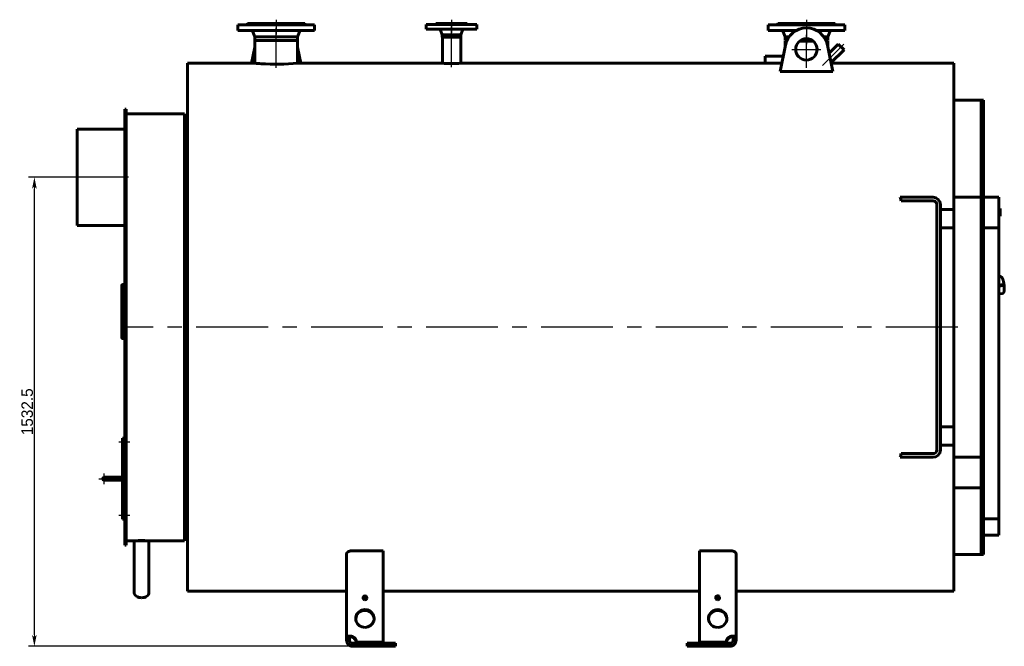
# Model space of a CAD drawing. Header units: millimetres. Extents: x 0 to 4672, y -180 to 841.
# Tile 3 of 6: x 1385 to 1814, y -136 to 137. Entities that reach past the tile are written whole.
import ezdxf

# ---------------------------------------------------------------- set-up
doc = ezdxf.new("R2010")
doc.units = ezdxf.units.MM
for name, pattern in [('CENTER_per1_scale0.029528', [1.5, 0.9375, -0.1875, 0.1875, -0.1875]), ('CENTER_per1_scale0.196850', [10, 6.25, -1.25, 1.25, -1.25]), ('CENTER_per1_scale0.228346', [11.6, 7.25, -1.45, 1.45, -1.45]), ('CENTER_per1_scale0.295276', [15, 9.375, -1.875, 1.875, -1.875]), ('CENTER_per1_scale0.393701', [20, 12.5, -2.5, 2.5, -2.5]), ('CENTER_per1_scale0.549103', [27.894428, 17.434017, -3.486803, 3.486803, -3.486803]), ('CENTER_per1_scale0.935039', [47.5, 29.6875, -5.9375, 5.9375, -5.9375]), ('CENTER_per2_scale0.688976', [35, 21.875, -4.375, 4.375, -4.375]), ('CENTER_per2_scale0.725328', [36.846672, 23.02917, -4.605834, 4.605834, -4.605834]), ('CENTER_per2_scale0.736546', [37.416536, 23.385335, -4.677067, 4.677067, -4.677067]), ('CENTER_per36_scale0.986075', [50.092593, 31.30787, -6.261574, 6.261574, -6.261574]), ('CENTER_per3_scale0.693750', [35.2425, 22.026562, -4.405312, 4.405312, -4.405312]), ('CENTER_per3_scale0.713167', [36.228874, 22.643046, -4.528609, 4.528609, -4.528609]), ('CENTER_per4_scale0.762795', [38.75, 24.21875, -4.84375, 4.84375, -4.84375])]:
    doc.linetypes.add(name, pattern=pattern)
doc.styles.add('TextStyle_1', font='T-FLEX Type A.TTF', dxfattribs={"height": 5})
doc.dimstyles.new('DIM_ST_1', dxfattribs={"dimtxt": 5, "dimasz": 5, "dimexe": 2.5, "dimexo": 0, "dimtad": 1, "dimlfac": 7.5, "dimrnd": 0.01, "dimdsep": 46, "dimtxsty": 'TextStyle_1', "dimblk": 'Arrow_3_C7_Status', "dimcen": 0.09, "dimclrd": 7, "dimclre": 7, "dimclrt": 7, "dimazin": 0, "dimtfac": 1, "dimtdec": 0, "dimtmove": 0, "dimatfit": 0, "dimldrblk": 'NONE', "dimfxl": 1, "dimtvp": 1, "dimtolj": 1, "dimarcsym": 0})

# ---------------------------------------------------------------- blocks, each defined once
blk = doc.blocks.new('Arrow_3_C7_Status')
at = {"color": 7, "linetype": 'Continuous', "lineweight": 0}
blk.add_line((-1, 0), (-0.8, 0), dxfattribs=at)
at = {"color": 7}
blk.add_solid([(-1, -0.2), (0, 0), (-0.8, 0), (-1, 0.2)], dxfattribs=at)
blk = doc.blocks.new('*D7')
at = {"color": 7, "lineweight": -2}
for p, q in [((-201.98, 68.67), (-223.19, 68.67)), ((-220.69, -130.67), (-220.69, 63.67)), ((-80.25, -135.67), (-223.19, -135.67))]:
    blk.add_line(p, q, dxfattribs=at)
at = {"layer": 'Defpoints', "color": 0}
for p in [(-220.69, 68.67), (-201.98, 68.67), (-80.25, -135.67)]:
    blk.add_point(p, dxfattribs=at)
at = {"color": 7, "lineweight": -2, "xscale": 5, "yscale": 5, "zscale": 5}
for p, rotation in [((-220.69, 68.67), 89.9999999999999), ((-220.69, -135.67), 269.9999999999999)]:
    blk.add_blockref('Arrow_3_C7_Status', p, dxfattribs=dict(at, rotation=rotation))
at = {"color": 7, "insert": (-223.81, -33.5), "char_height": 5, "attachment_point": 5, "rotation": 90, "style": 'TextStyle_1'}
blk.add_mtext('\\A1;1532.5{\\H0.5x;\\S^ ;}', dxfattribs=at)
blk = doc.blocks.new('_None')
blk = doc.blocks.new('Проекция_1')
at = {"color": 7, "linetype": 'CENTER_per1_scale0.029528', "lineweight": 25}
for p, q in [((-115.3159, 137.3333), (-115.3159, 133.8)), ((-38.9159, 137.3333), (-38.9159, 133.8)), ((115.7507, 137.3333), (115.7507, 133.8))]:
    blk.add_line(p, q, dxfattribs=at)
at = {"color": 7, "linetype": 'Continuous', "lineweight": 60}
for p, q in [((-121.694, 135.1333), (-131.9826, 135.1333)), ((-131.9826, 135.1333), (-131.9826, 132.6)), ((-128.0493, 135.2667), (-128.0493, 135.1333)), ((-128.0493, 135.2667), (-120.1888, 135.2667)), ((-127.8493, 135.6667), (-120.1122, 135.6667)), ((-127.8493, 135.6667), (-127.8493, 135.4667)), ((-98.6493, 135.1333), (-121.694, 135.1333)), ((-120.1888, 135.2667), (-102.5826, 135.2667)), ((-120.1122, 135.6667), (-102.7826, 135.6667)), ((-102.7826, 135.4667), (-102.7826, 135.6667)), ((-102.5826, 135.1333), (-102.5826, 135.2667)), ((-98.6493, 132.6), (-98.6493, 135.1333)), ((-49.9159, 135.2667), (-27.9159, 135.2667)), ((-49.9159, 135.2667), (-49.9159, 133.2667)), ((-49.9159, 133.2667), (-27.9159, 133.2667)), ((-45.7159, 135.6667), (-32.1159, 135.6667)), ((-45.7159, 135.6667), (-45.7159, 135.4667)), ((-32.1159, 135.4667), (-32.1159, 135.6667)), ((-27.9159, 133.2667), (-27.9159, 135.2667)), ((99.0841, 135.1333), (122.1288, 135.1333)), ((99.0841, 135.1333), (99.0841, 132.6)), ((103.0174, 135.2667), (103.0174, 135.1333)), ((103.0174, 135.2667), (120.6236, 135.2667)), ((103.2174, 135.6667), (120.547, 135.6667)), ((103.2174, 135.6667), (103.2174, 135.4667)), ((120.547, 135.6667), (128.2841, 135.6667)), ((120.6236, 135.2667), (128.4841, 135.2667)), ((132.4174, 135.1333), (122.1288, 135.1333)), ((128.2841, 135.4667), (128.2841, 135.6667)), ((128.4841, 135.1333), (128.4841, 135.2667)), ((132.4174, 132.6), (132.4174, 135.1333)), ((-121.694, 132.6), (-131.9826, 132.6)), ((-125.4517, 132.0526), (-124.6293, 129.9333)), ((-124.6293, 129.9333), (-124.6293, 128.3333)), ((-124.6293, 129.9333), (-118.88, 129.9333)), ((-98.6493, 132.6), (-121.694, 132.6)), ((-118.88, 129.9333), (-106.0026, 129.9333)), ((-106.0026, 129.9333), (-105.1801, 132.0526)), ((-106.0026, 128.3333), (-106.0026, 129.9333)), ((-43.7181, 132.7553), (-42.9359, 130.7333)), ((-42.9359, 130.7333), (-42.9359, 129.6667)), ((-42.9359, 130.7333), (-34.8959, 130.7333)), ((-42.9359, 129.6667), (-34.8959, 129.6667)), ((-42.9159, 129.6667), (-42.9159, 118.3333)), ((-34.9159, 118.3333), (-34.9159, 129.6667)), ((-34.8959, 130.7333), (-34.1138, 132.7553)), ((-34.8959, 129.6667), (-34.8959, 130.7333)), ((99.0841, 132.6), (111.293, 132.6)), ((105.6149, 132.0526), (106.4374, 129.9333)), ((106.4374, 129.9333), (106.4374, 128.3333)), ((106.4374, 129.9333), (108.2345, 129.9333)), ((120.2084, 132.6), (122.1288, 132.6)), ((132.4174, 132.6), (122.1288, 132.6)), ((123.2669, 129.9333), (125.0641, 129.9333)), ((125.0641, 129.9333), (125.8865, 132.0526)), ((125.0641, 128.3333), (125.0641, 129.9333)), ((-124.6293, 125.4167), (-126.0328, 118.3333)), ((-121.9015, 128.3333), (-124.6293, 128.3333)), ((-124.6293, 128.3333), (-124.6293, 118.3333)), ((-124.6293, 128.3333), (-118.88, 128.3333)), ((-106.0026, 128.3333), (-121.9015, 128.3333)), ((-118.88, 128.3333), (-106.0026, 128.3333)), ((-106.0026, 118.3333), (-106.0026, 128.3333)), ((-104.599, 118.3333), (-106.0026, 125.4167)), ((106.5954, 126.2141), (104.3145, 114.7031)), ((106.4374, 128.3333), (107.2867, 128.3333)), ((107.1121, 127.9333), (106.4374, 127.9333)), ((106.4374, 127.9333), (106.4374, 125.4167)), ((118.7992, 127.9333), (112.7022, 127.9333)), ((113.2394, 128.3333), (118.262, 128.3333)), ((124.2148, 128.3333), (125.0641, 128.3333)), ((125.0641, 127.9333), (124.3894, 127.9333)), ((127.187, 114.7031), (124.9061, 126.2141)), ((125.0641, 125.4167), (125.0641, 127.9333)), ((129.599, 126.7377), (125.5956, 122.7343)), ((129.599, 126.7377), (132.1351, 124.2016)), ((97.7707, 121.46), (97.7707, 118.3272)), ((105.6534, 121.46), (97.7707, 121.46)), ((126.4344, 118.5009), (132.1351, 124.2016)), ((-153.9826, -111.6667), (-153.9826, 118.3333)), ((-124.6293, 118.3333), (-153.9826, 118.3333)), ((-42.9159, 118.3333), (-106.0026, 118.3333)), ((97.7707, 118.3333), (-34.9159, 118.3333)), ((105.0326, 118.3272), (97.7707, 118.3272)), ((180.0174, 118.3333), (126.4676, 118.3333)), ((180.0174, 118.3333), (180.0174, 54.6667)), ((127.187, 114.7031), (104.3145, 114.7031)), ((191.8841, 102.3333), (180.0174, 102.3333)), ((191.8841, 60), (191.8841, 102.3333)), ((192.9507, 102.3333), (191.8841, 102.3333)), ((191.8841, 60), (191.8841, 102.3333)), ((192.9507, 60), (192.9507, 102.3333)), ((-181.3159, 90.55), (-181.3159, 98.3333)), ((-180.6493, 98.3333), (-181.3159, 98.3333)), ((-180.6493, 90.55), (-180.6493, 98.3333)), ((-155.3159, 96.3333), (-180.6493, 96.3333)), ((-155.3159, 96.3333), (-155.3159, 3.3333)), ((-153.9826, 95.6667), (-155.3159, 95.6667)), ((-181.3159, 90.55), (-181.3159, 90.0038)), ((-180.6493, 90.55), (-180.6493, 90.0038)), ((-201.9826, 47.6667), (-201.9826, 89.6667)), ((-201.9826, 89.6667), (-181.3159, 89.6667)), ((-181.3159, 83.3372), (-181.3159, 90.0038)), ((-181.3159, 90.0038), (-180.6493, 90.0038)), ((-180.6493, 83.3372), (-180.6493, 90.0038)), ((-181.3159, 77.6726), (-181.3159, 83.3372)), ((-180.6493, 77.6726), (-180.6493, 83.3372)), ((-181.3159, 72.7979), (-181.3159, 77.6726)), ((-180.6493, 77.6726), (-180.6493, 72.7979)), ((-181.3159, 72.7979), (-181.3159, -91.6667)), ((-180.6493, 72.7979), (-180.6493, -91.6667)), ((163.4787, 60), (156.6631, 60)), ((163.4787, 58.4), (156.9921, 58.4)), ((163.4787, 60), (166.6049, 60)), ((166.6049, 58.4), (163.4787, 58.4)), ((170.9507, 60), (166.6049, 60)), ((170.9507, 58.4), (166.6049, 58.4)), ((172.5507, 56.8), (172.5507, -50.1333)), ((174.1507, 56.8), (174.1507, -50.1333)), ((191.8841, 60), (180.0174, 60)), ((192.9507, 60), (191.8841, 60)), ((191.8841, 60), (191.8841, 41.3333)), ((191.8841, 60), (191.8841, 41.3333)), ((192.9507, 60), (192.9507, 41.3333)), ((192.9507, 60), (192.9507, 46.6667)), ((199.6174, 60), (192.9507, 60)), ((199.6174, 46.6667), (199.6174, 60)), ((174.1507, 54.6667), (180.0174, 54.6667)), ((180.0174, 46.6667), (180.0174, 54.6667)), ((200.1774, 55.0357), (199.6174, 55.0357)), ((200.1774, 51.7019), (199.6174, 51.7019)), ((199.6174, 51.6941), (200.1774, 51.6941)), ((200.1774, 51.7019), (200.1774, 55.0357)), ((200.1774, 55.0295), (200.1774, 55.0295)), ((200.1774, 51.6976), (200.1774, 51.6997)), ((200.1774, 51.6946), (200.1774, 51.6976)), ((-201.9826, 47.6667), (-181.3159, 47.6667)), ((180.0174, 46.6667), (174.1507, 46.6667)), ((180.0174, 46.6667), (180.0174, -40)), ((192.9507, 46.6667), (199.6174, 46.6667)), ((199.6174, -80.0726), (199.6174, 46.6667)), ((191.8841, 41.3333), (191.8841, 3.3333)), ((191.8841, -34.6667), (191.8841, 41.3333)), ((192.9507, 41.3333), (192.9507, 3.3333)), ((-181.3159, 21.9339), (-181.9826, 21.9339)), ((200.2503, 25.3798), (199.6174, 25.295)), ((201.4156, 21.9655), (199.6174, 21.7246)), ((199.6174, 21.2631), (201.4744, 21.5119)), ((201.4473, 21.967), (201.4222, 21.9661)), ((201.4348, 21.9667), (201.4511, 21.967)), ((201.4926, 21.5171), (201.5209, 21.5285)), ((201.5334, 21.91), (201.5539, 21.756)), ((201.5967, 21.7626), (201.6155, 21.6099)), ((-182.6493, 21.44), (-182.6493, -0.5749)), ((199.6174, 17.8961), (201.2241, 18.1114)), ((-155.3159, 3.3333), (-155.3159, -89.6667)), ((191.8841, 3.3333), (191.8841, -34.6667)), ((192.9507, 3.3333), (192.9507, -34.6667)), ((-182.6493, -0.974), (-182.6493, -0.5749)), ((-181.9826, -1.2195), (-181.3159, -1.2195)), ((-181.9826, -1.6038), (-181.3159, -1.6038)), ((191.8841, -53.3333), (191.8841, -34.6667)), ((191.8841, -53.3333), (191.8841, -34.6667)), ((192.9507, -53.3333), (192.9507, -34.6667)), ((174.1507, -40), (180.0174, -40)), ((180.0174, -48), (180.0174, -40)), ((-182.2493, -46.3333), (-182.2493, -45)), ((-182.2493, -45), (-181.5826, -45)), ((-182.2493, -46.3333), (-182.2493, -45)), ((-182.2493, -45), (-181.5826, -45)), ((-182.2493, -46.3333), (-182.2493, -79)), ((-182.2493, -46.3333), (-182.2493, -79)), ((-181.5826, -45), (-181.5826, -46.3333)), ((-181.5826, -45), (-181.5826, -46.3333)), ((-181.3159, -46), (-181.5826, -46)), ((-181.5826, -79), (-181.5826, -46.3333)), ((-181.5826, -79), (-181.5826, -46.3333)), ((-181.5826, -47.3333), (-181.3159, -47.3333)), ((180.0174, -48), (174.1507, -48)), ((180.0174, -48), (180.0174, -111.6667)), ((156.6631, -53.3333), (163.4787, -53.3333)), ((156.9921, -51.7333), (163.4787, -51.7333)), ((163.4787, -51.7333), (166.6049, -51.7333)), ((166.6049, -53.3333), (163.4787, -53.3333)), ((170.9507, -51.7333), (166.6049, -51.7333)), ((170.9507, -53.3333), (166.6049, -53.3333)), ((191.8841, -53.3333), (180.0174, -53.3333)), ((191.8841, -53.3333), (191.8841, -95.6667)), ((192.9507, -53.3333), (191.8841, -53.3333)), ((191.8841, -66.6702), (191.8841, -53.3333)), ((192.9507, -53.3333), (192.9507, -95.6667)), ((-188.5826, -62), (-190.2493, -62)), ((-188.5826, -62), (-190.2493, -62)), ((-190.2493, -63.3333), (-188.5826, -63.3333)), ((-190.2493, -63.3333), (-188.5826, -63.3333)), ((-182.2493, -62), (-188.5826, -62)), ((-182.2493, -62), (-188.5826, -62)), ((-182.2493, -62), (-188.5826, -62)), ((-188.5826, -63.3333), (-182.2493, -63.3333)), ((-188.5826, -63.3333), (-182.2493, -63.3333)), ((180.0174, -66.6702), (191.8841, -66.6702)), ((180.0174, -66.6702), (191.8841, -66.6702)), ((191.8841, -66.6702), (191.8841, -95.6667)), ((-182.2493, -80.3333), (-182.2493, -79)), ((-182.2493, -80.3333), (-182.2493, -79)), ((-181.5826, -80.3333), (-182.2493, -80.3333)), ((-181.5826, -80.3333), (-182.2493, -80.3333)), ((-181.3159, -78), (-181.5826, -78)), ((-181.5826, -79), (-181.5826, -80.3333)), ((-181.5826, -79), (-181.5826, -80.3333)), ((-181.5826, -79.3333), (-181.3159, -79.3333)), ((192.9507, -87.226), (192.9507, -80.0726)), ((192.9507, -80.0726), (199.6174, -80.0726)), ((199.6174, -80.0726), (199.6174, -87.226)), ((-180.6493, -89.6667), (-177.2026, -89.6667)), ((-177.2026, -89.6667), (-173.9826, -89.6667)), ((-177.2026, -89.6667), (-177.2026, -112.2328)), ((-173.9826, -89.6667), (-170.7626, -89.6667)), ((-170.7626, -89.6667), (-170.7626, -112.2328)), ((-170.7626, -89.6667), (-155.3159, -89.6667)), ((-155.3159, -89), (-153.9826, -89)), ((199.6174, -87.226), (192.9507, -87.226)), ((-181.3159, -91.6667), (-180.6493, -91.6667)), ((-68.6493, -94.0002), (-81.9826, -94.0002)), ((-68.6493, -94.0002), (-68.6493, -133.8595)), ((82.4174, -94.0002), (69.0841, -94.0002)), ((69.0841, -133.8595), (69.0841, -94.0002)), ((-84.6493, -132.1375), (-84.6493, -95.4528)), ((85.0841, -95.4528), (85.0841, -132.1375)), ((180.0174, -95.6667), (191.8841, -95.6667)), ((191.8841, -95.6667), (192.9507, -95.6667)), ((-173.983, -114.5097), (-173.983, -114.5097)), ((-173.9822, -114.5097), (-173.9822, -114.5097)), ((-153.9826, -111.6667), (-84.6493, -111.6667)), ((-68.6493, -111.6667), (69.0841, -111.6667)), ((85.0841, -111.6667), (180.0174, -111.6667)), ((-84.6493, -132.1375), (-84.6493, -133)), ((-84.6493, -132.1375), (-83.3159, -132.1375)), ((-84.6493, -133), (-83.3159, -133)), ((-83.3159, -132.1375), (-83.3159, -133)), ((-81.9826, -131.7924), (-81.9826, -131.4473)), ((82.4174, -131.7924), (82.4174, -131.4473)), ((83.7507, -133), (83.7507, -132.1375)), ((85.0841, -132.1375), (83.7507, -132.1375)), ((85.0841, -133), (83.7507, -133)), ((85.0841, -133), (85.0841, -132.1375)), ((-81.9826, -134.3333), (-80.2496, -134.3333)), ((-81.9826, -134.3333), (-81.9826, -135.6667)), ((-81.9826, -135.6667), (-80.2496, -135.6667)), ((-80.2496, -134.2045), (-80.2496, -133.8595)), ((-68.6493, -133.8595), (-80.2496, -133.8595)), ((-68.6493, -134.2045), (-80.2496, -134.2045)), ((-63.3159, -134.3333), (-80.2496, -134.3333)), ((-80.2496, -134.3333), (-80.2496, -135.6667)), ((-80.2496, -135.6667), (-63.3159, -135.6667)), ((-68.6493, -133.8595), (-68.6493, -134.2045)), ((-63.3159, -135.6667), (-63.3159, -134.3333)), ((63.7507, -134.3333), (63.7507, -135.6667)), ((80.6844, -134.3333), (63.7507, -134.3333)), ((63.7507, -135.6667), (80.6844, -135.6667)), ((69.0841, -133.8595), (69.0841, -134.2045)), ((80.6844, -133.8595), (69.0841, -133.8595)), ((80.6844, -134.2045), (69.0841, -134.2045)), ((80.6844, -134.2045), (80.6844, -133.8595)), ((80.6844, -134.3333), (82.4174, -134.3333)), ((80.6844, -135.6667), (80.6844, -134.3333)), ((80.6844, -135.6667), (82.4174, -135.6667)), ((82.4174, -134.3333), (82.4174, -135.6667))]:
    blk.add_line(p, q, dxfattribs=at)
at = {"color": 7, "linetype": 'CENTER_per1_scale0.393701', "lineweight": 25}
for p, q in [((-115.3159, 136.9333), (-115.3159, 130.9333)), ((115.7507, 136.9333), (115.7507, 130.9333))]:
    blk.add_line(p, q, dxfattribs=at)
at = {"color": 7, "linetype": 'CENTER_per3_scale0.693750', "lineweight": 25}
blk.add_line((-115.3159, 116.2889), (-115.3159, 133.7193), dxfattribs=at)
at = {"color": 7, "linetype": 'CENTER_per1_scale0.295276', "lineweight": 25}
blk.add_line((-38.9159, 136.9333), (-38.9159, 131.6), dxfattribs=at)
at = {"color": 7, "linetype": 'CENTER_per3_scale0.713167', "lineweight": 25}
blk.add_line((-38.9159, 116.5971), (-38.9159, 134.422), dxfattribs=at)
at = {"color": 7, "linetype": 'CENTER_per1_scale0.549103', "lineweight": 25}
blk.add_line((115.7507, 133.7193), (115.7507, 126.6667), dxfattribs=at)
at = {"color": 7, "linetype": 'CENTER_per2_scale0.688976', "lineweight": 25}
for p, q in [((115.7507, 118.0667), (115.7507, 130.7333)), ((109.4174, 124.4), (122.0841, 124.4))]:
    blk.add_line(p, q, dxfattribs=at)
at = {"color": 7, "linetype": 'CENTER_per2_scale0.736546', "lineweight": 25}
blk.add_line((115.7507, 116.2889), (115.7507, 129.6), dxfattribs=at)
at = {"color": 7, "linetype": 'CENTER_per2_scale0.725328', "lineweight": 25}
blk.add_line((122.7407, 117.3433), (132.0456, 126.6482), dxfattribs=at)
at = {"color": 7, "linetype": 'CENTER_per4_scale0.762795', "lineweight": 25}
blk.add_line((-179.6493, 68.6667), (-203.6493, 68.6667), dxfattribs=at)
at = {"color": 7, "linetype": 'CENTER_per36_scale0.986075', "lineweight": 25}
blk.add_line((181.6841, 3.3333), (-182.3159, 3.3333), dxfattribs=at)
at = {"color": 7, "linetype": 'CENTER_per1_scale0.228346', "lineweight": 25}
for p, q in [((-179.0359, -46.6667), (-183.9159, -46.6667)), ((-179.0359, -78.6667), (-183.9159, -78.6667))]:
    blk.add_line(p, q, dxfattribs=at)
at = {"color": 7, "linetype": 'CENTER_per1_scale0.196850', "lineweight": 25}
for p, q in [((-192.5826, -62.6667), (-187.9159, -62.6667)), ((-190.2493, -65), (-190.2493, -60.3333))]:
    blk.add_line(p, q, dxfattribs=at)
at = {"color": 7, "linetype": 'CENTER_per1_scale0.935039', "lineweight": 25}
blk.add_line((-190.2493, -62.6667), (-180.5826, -62.6667), dxfattribs=at)
at = {"color": 7, "lineweight": 60, "flags": 128}
for points in [[(-181.9826, 21.9339), (-182.0479, 21.9315), (-182.1127, 21.9244), (-182.1761, 21.9127), (-182.2377, 21.8965), (-182.2969, 21.8758), (-182.353, 21.851), (-182.4055, 21.8222), (-182.454, 21.7898), (-182.4979, 21.7539), (-182.5369, 21.715), (-182.5705, 21.6735), (-182.5985, 21.6296), (-182.6205, 21.5839), (-182.6364, 21.5368), (-182.646, 21.4886), (-182.6493, 21.44)], [(-182.6493, 21.44), (-182.646, 21.4886)], [(201.224, 18.1114), (201.2263, 18.1117), (201.2626, 18.1179), (201.2983, 18.1264), (201.3331, 18.1372), (201.3671, 18.1501), (201.4002, 18.1651), (201.4323, 18.182), (201.4633, 18.2009), (201.4933, 18.2217), (201.5222, 18.2443), (201.5502, 18.2688), (201.5773, 18.2952), (201.6036, 18.3237), (201.6291, 18.3544), (201.6539, 18.3875), (201.6781, 18.4233), (201.7017, 18.462), (201.7248, 18.504), (201.7473, 18.5493), (201.7689, 18.5979), (201.7896, 18.6495), (201.8091, 18.7035), (201.8272, 18.7595), (201.8439, 18.8169), (201.8594, 18.8755), (201.8737, 18.9354), (201.8868, 18.9964), (201.8988, 19.0585), (201.9099, 19.1218), (201.9201, 19.1864), (201.9295, 19.2522), (201.9379, 19.3192), (201.9456, 19.3874), (201.9526, 19.4569), (201.9587, 19.5276), (201.9642, 19.5996), (201.9689, 19.6728), (201.9729, 19.7471), (201.9762, 19.8227), (201.9788, 19.8993), (201.9807, 19.9771), (201.982, 20.0559), (201.9826, 20.1358), (201.9825, 20.2167), (201.9818, 20.2985), (201.9804, 20.3812), (201.9784, 20.4648), (201.9757, 20.5492), (201.9724, 20.6344), (201.9685, 20.7203), (201.9639, 20.8069), (201.9587, 20.8941), (201.9529, 20.9818), (201.9464, 21.07), (201.9394, 21.1587), (201.9317, 21.2478), (201.9235, 21.3373), (201.9146, 21.427), (201.9052, 21.5169), (201.8952, 21.607), (201.8846, 21.6973), (201.8735, 21.7875), (201.8618, 21.8778), (201.8495, 21.968), (201.8367, 22.0581), (201.8234, 22.148), (201.8095, 22.2377), (201.7952, 22.327), (201.7803, 22.416), (201.7649, 22.5046), (201.7491, 22.5927), (201.7327, 22.6803), (201.7159, 22.7674), (201.6986, 22.8537), (201.6809, 22.9394), (201.6627, 23.0244), (201.6441, 23.1085), (201.6251, 23.1918), (201.6056, 23.2742), (201.5858, 23.3557), (201.5655, 23.4361), (201.5449, 23.5155), (201.5239, 23.5939), (201.5025, 23.6711), (201.4807, 23.7471), (201.4586, 23.8219), (201.4362, 23.8954), (201.4133, 23.9677), (201.3901, 24.0386), (201.3666, 24.1082), (201.3427, 24.1765), (201.3185, 24.2433), (201.2939, 24.3087), (201.2689, 24.3726), (201.2435, 24.4352), (201.2177, 24.4962), (201.1915, 24.5558), (201.1647, 24.6139), (201.1375, 24.6706), (201.1096, 24.7258), (201.0811, 24.7796), (201.0518, 24.832), (201.0216, 24.883), (200.9904, 24.9325), (200.958, 24.9807), (200.9244, 25.0272), (200.8895, 25.072), (200.8534, 25.1145), (200.8165, 25.1541), (200.7833, 25.1866), (200.7503, 25.2159), (200.7176, 25.2424), (200.6849, 25.2663), (200.6523, 25.2876), (200.6196, 25.3067), (200.5867, 25.3236), (200.5499, 25.3399), (200.5128, 25.3537), (200.4756, 25.3649), (200.4383, 25.3736), (200.4008, 25.3798), (200.3634, 25.3835), (200.3285, 25.3848), (200.3167, 25.3847)], [(201.529, 21.5842), (201.5275, 21.5594), (201.523, 21.5469), (201.516, 21.5355), (201.5068, 21.526), (201.496, 21.5188), (201.4876, 21.5163)], [(-182.6493, -0.5749), (-182.646, -0.638), (-182.6364, -0.7005), (-182.6205, -0.7618), (-182.5985, -0.8213), (-182.5705, -0.8785), (-182.5369, -0.9327), (-182.4979, -0.9836), (-182.454, -1.0305), (-182.4055, -1.073), (-182.353, -1.1107), (-182.2969, -1.1433), (-182.2377, -1.1704), (-182.1761, -1.1917), (-182.1127, -1.2071), (-182.0479, -1.2164), (-181.9826, -1.2195)], [(-182.6493, -0.974), (-182.646, -1.0356), (-182.6364, -1.0967), (-182.6205, -1.1566), (-182.5985, -1.2147), (-182.5705, -1.2706), (-182.5369, -1.3236), (-182.4979, -1.3733), (-182.454, -1.4191), (-182.4055, -1.4606), (-182.353, -1.4975), (-182.2969, -1.5293), (-182.2377, -1.5558), (-182.1761, -1.5767), (-182.1127, -1.5917), (-182.0479, -1.6008), (-181.9826, -1.6038)], [(-84.6493, -95.4528), (-84.6449, -95.3714), (-84.6318, -95.29), (-84.6099, -95.209), (-84.5785, -95.1263), (-84.5379, -95.0443), (-84.4885, -94.9636), (-84.4319, -94.8865), (-84.3671, -94.8109), (-84.2944, -94.7372), (-84.2113, -94.6635), (-84.12, -94.5923), (-84.021, -94.524), (-83.9195, -94.4616), (-83.8113, -94.4023), (-83.6969, -94.3462), (-83.5727, -94.2921), (-83.4424, -94.2418), (-83.3068, -94.1958), (-83.1761, -94.157), (-83.0412, -94.1221), (-82.903, -94.0914), (-82.7571, -94.0642), (-82.6083, -94.0417), (-82.4574, -94.024), (-82.3401, -94.0136), (-82.2221, -94.0062), (-82.1025, -94.0017), (-81.9826, -94.0002)], [(82.4174, -94.0002), (82.5603, -94.0024), (82.7028, -94.0088), (82.8444, -94.0194), (82.9887, -94.0347), (83.1312, -94.0544), (83.2713, -94.0784), (83.4047, -94.1057), (83.5351, -94.1368), (83.6621, -94.1716), (83.7887, -94.2111), (83.911, -94.2543), (84.0287, -94.3008), (84.1405, -94.3503), (84.2472, -94.4028), (84.3483, -94.4582), (84.4462, -94.5178), (84.5378, -94.5801), (84.6229, -94.6446), (84.7024, -94.7124), (84.7748, -94.7822), (84.8399, -94.8538), (84.899, -94.9289), (84.9501, -95.0055), (84.9932, -95.0832), (85.0206, -95.1436), (85.0432, -95.2044), (85.0609, -95.2655), (85.0737, -95.3278), (85.0815, -95.3903), (85.0841, -95.4528)], [(-81.9826, -131.4473), (-82.1162, -131.3986), (-82.2509, -131.3551), (-82.386, -131.3171), (-82.5252, -131.2835), (-82.6639, -131.2556), (-82.8015, -131.2333), (-82.933, -131.2171), (-83.0627, -131.2062), (-83.1898, -131.2005), (-83.3178, -131.1999), (-83.4424, -131.2048), (-83.5627, -131.2149), (-83.6705, -131.2291), (-83.7741, -131.2477), (-83.8729, -131.2708), (-83.9695, -131.2991), (-84.0606, -131.3318), (-84.1457, -131.369), (-84.2215, -131.4087), (-84.2916, -131.4522), (-84.3555, -131.4995), (-84.4149, -131.552), (-84.4677, -131.6083), (-84.5137, -131.6683), (-84.555, -131.7357), (-84.5888, -131.807), (-84.615, -131.8821), (-84.6341, -131.9635), (-84.6455, -132.0487), (-84.6493, -132.1375)], [(-81.9826, -131.7924), (-82.0669, -131.7312), (-82.1543, -131.6756), (-82.244, -131.6264), (-82.3351, -131.5842), (-82.4093, -131.5556), (-82.4839, -131.5321), (-82.5582, -131.5138), (-82.6315, -131.5011), (-82.7029, -131.494), (-82.7784, -131.4932), (-82.851, -131.4992), (-82.9197, -131.5122), (-82.9836, -131.532), (-83.0369, -131.5557), (-83.0859, -131.5848), (-83.1303, -131.6189), (-83.1696, -131.6576), (-83.2046, -131.7016), (-83.2345, -131.7502), (-83.2595, -131.8027), (-83.2795, -131.8586), (-83.296, -131.9234), (-83.3073, -131.9918), (-83.3138, -132.0634), (-83.3159, -132.1375)], [(85.0841, -132.1375), (85.0806, -132.0519), (85.0701, -131.9697), (85.0523, -131.8911), (85.0263, -131.8139), (84.9925, -131.7406), (84.9507, -131.6715), (84.9037, -131.6097), (84.8496, -131.5519), (84.7885, -131.498), (84.7183, -131.4468), (84.641, -131.4001), (84.5568, -131.358), (84.4726, -131.323), (84.3829, -131.2923), (84.2881, -131.2658), (84.1852, -131.243), (84.0775, -131.225), (83.9654, -131.2117), (83.854, -131.2034), (83.7392, -131.1997), (83.6215, -131.2005), (83.4978, -131.2062), (83.3716, -131.2168), (83.2436, -131.2323), (83.1089, -131.2537), (82.973, -131.2807), (82.8366, -131.313), (82.6962, -131.352), (82.5562, -131.3968), (82.4174, -131.4473)], [(83.7507, -132.1375), (83.748, -132.0538), (83.7395, -131.9734), (83.7248, -131.8971), (83.7033, -131.8258), (83.6805, -131.7721), (83.6527, -131.7221), (83.6199, -131.6761), (83.5821, -131.6346), (83.5394, -131.598), (83.4871, -131.5641), (83.429, -131.5363), (83.3658, -131.5151), (83.2982, -131.5009), (83.2336, -131.4941), (83.1659, -131.493), (83.096, -131.4975), (83.0247, -131.5075), (82.9508, -131.5234), (82.876, -131.5449), (82.8012, -131.5715), (82.7269, -131.6031), (82.647, -131.6429), (82.5684, -131.6881), (82.4917, -131.7381), (82.4174, -131.7924)]]:
    blk.add_lwpolyline(points, dxfattribs=at)
at = {"color": 7, "linetype": 'Continuous', "lineweight": 60}
blk.add_circle((115.7507, 124.4), 4.6667, dxfattribs=at)
for centre, radius, start, end in [((-128.0493, 135.4667), 0.2, 270, 0), ((-102.5826, 135.4667), 0.2, 180, 270), ((-45.9159, 135.4667), 0.2, 270, 0), ((-44.4642, 132.4667), 0.8, 21.148569, 90), ((-33.3676, 132.4667), 0.8, 90, 158.851431), ((-31.9159, 135.4667), 0.2, 179.999995, 270), ((103.0174, 135.4667), 0.2, 270, 0), ((115.7507, 124.4), 9.3333, 11.207913, 168.792087), ((128.4841, 135.4667), 0.2, 179.999981, 270), ((-126.4461, 131.6667), 1.0667, 21.210996, 61.044976), ((-104.1857, 131.6667), 1.0667, 118.955024, 158.789004), ((104.6205, 131.6667), 1.0667, 21.210996, 61.044976), ((126.8809, 131.6667), 1.0667, 118.955024, 158.789004), ((-115.3289, 232.9571), 115.0004, 265.361288, 266.723625), ((-115.3137, 232.9562), 115.0004, 266.716035, 274.644077), ((-38.9159, 233.2663), 115.0026, 268.007187, 271.993258), ((-59.496, 14.7132), 220.8521, 11.408946, 11.832722), ((170.9507, 56.8), 3.2, 360, 90), ((170.9507, 56.8), 1.6, 0, 90), ((200.323, 24.8678), 0.517, 90.702226, 98.083351), ((201.4244, 21.8995), 0.0667, 91.952445, 97.63074), ((184.3701, 19.5528), 17.23, 6.741467, 7.838065), ((201.4655, 21.578), 0.0667, 277.63074, 291.90138), ((184.5657, 19.579), 17.0814, 6.741467, 7.838065), ((170.9507, -50.1333), 3.2, 270, 0), ((170.9507, -50.1333), 1.6, 270, 0), ((-59.496, -8.0465), 220.8521, 348.167278, 348.591054), ((-190.2493, -62.6667), 0.6667, 90, 179.99999), ((-190.2493, -62.6667), 0.6667, 90, 179.99999), ((-190.2493, -62.6667), 0.6667, 179.99999, 270), ((-190.2493, -62.6667), 0.6667, 179.99999, 270), ((-173.9826, -181.9597), 92.3375, 88.221615, 91.779066), ((-81.9827, -133.0001), 2.6666, 179.998025, 270.001975), ((-81.9825, -132.9999), 1.3335, 180.006163, 269.993837), ((82.4175, -133.0001), 2.6666, 269.998025, 0.001975), ((82.4173, -132.9999), 1.3335, 270.006163, 359.993837)]:
    blk.add_arc(centre, radius, start, end, dxfattribs=at)
for centre, major_axis, ratio, start_param, end_param in [((200.7195, 21.7432), (0.4911, -3.6656), 0.22414387, 1.50223079, 1.54425181), ((200.7698, 21.75), (0.4867, -3.6328), 0.22414387, 1.54425176, 1.58627381), ((-173.9826, -112.2328), (3.22, 0), 0.70710678, 3.14159265, 4.71238898), ((-173.9826, -112.2328), (3.22, 0), 0.70710678, 4.71238898, 6.28318531), ((-76.6493, -114.5409), (0.8667, 0), 0.96592583, 6.02138592, 10.99557429), ((-76.6493, -114.886), (0.8667, 0), 0.96592583, 0.2076028, 2.93398986), ((-76.6493, -114.5409), (0.8667, 0), 0.96592583, 4.71238898, 6.02138592), ((77.0841, -114.5409), (0.8667, 0), 0.96592583, 0.26179939, 4.71238898), ((77.0841, -114.886), (0.8667, 0), 0.96592583, 0.26179939, 2.93398986), ((77.0841, -114.5409), (0.8667, 0), 0.96592583, 4.71238898, 6.54498469), ((77.0841, -114.886), (0.8667, 0), 0.96592583, 0.2076028, 0.26179939), ((-76.6493, -123.5562), (4, 0), 0.96592583, 6.02138592, 10.99557429), ((-76.6493, -123.9013), (4, 0), 0.96592583, 0.04467306, 3.0969196), ((77.0841, -123.5562), (4, 0), 0.96592583, 0.26179939, 4.71238898), ((77.0841, -123.9013), (4, 0), 0.96592583, 0.26179939, 3.0969196), ((77.0841, -123.5562), (4, 0), 0.96592583, 4.71238898, 6.5449847), ((77.0841, -123.9013), (4, 0), 0.96592583, 0.04467306, 0.26179939), ((-76.6493, -123.5562), (-4, 0), 0.96592583, 1.57079633, 2.87979327), ((-83.5534, -134.2872), (3.3333, 0), 0.96592583, 0.13323417, 1.08010144), ((-83.5534, -134.6323), (3.3333, 0), 0.96592583, 0.13323417, 1.08010144), ((83.9882, -134.2872), (-3.3333, 0), 0.96592583, 5.20308387, 6.14995114), ((83.9882, -134.6323), (-3.3333, 0), 0.96592583, 5.20308387, 6.14995114)]:
    blk.add_ellipse(centre, major_axis=major_axis, ratio=ratio, start_param=start_param, end_param=end_param, dxfattribs=at)
dim = blk.add_linear_dim(base=(-220.69, 68.6667), p1=(-80.2496, -135.6667), p2=(-201.9826, 68.6667), angle=90, text='<>{\\H0.5x;\\S^ ;}', dimstyle='DIM_ST_1')
dim.commit()
dim.dimension.update_dxf_attribs({"geometry": '*D7', "text_midpoint": (-220.69, -33.5), "dimtype": 160})

msp = doc.modelspace()

# ---------------------------------------------------------------- block references
msp.add_blockref('Проекция_1', (1611.63, 0))

doc.saveas('drawing.dxf')
